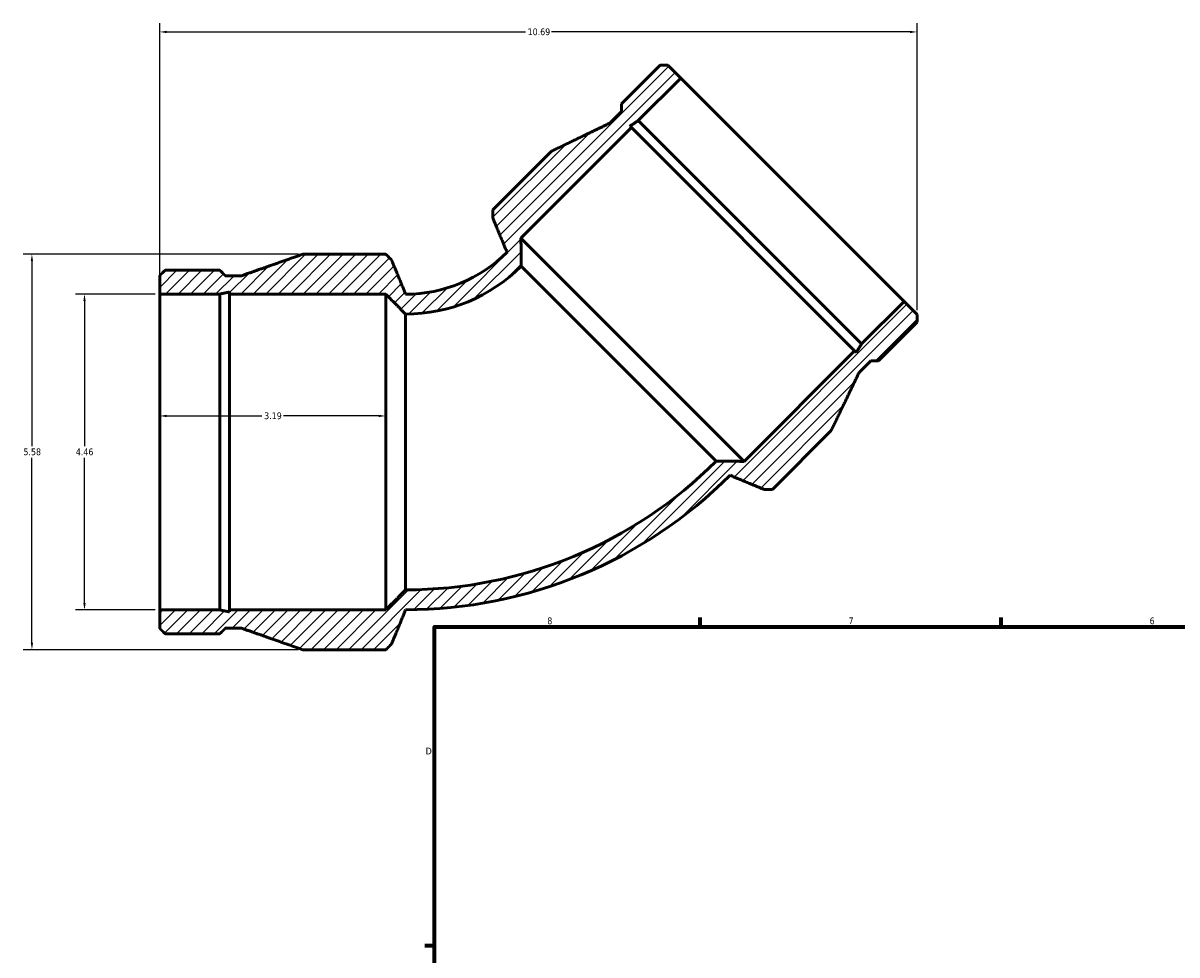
# Model space of a CAD drawing. Header units: inches. Extents: x -5.3 to 45.9, y -2.7 to 35.
# Tile 3 of 5: x -5.3 to 11, y 16.4 to 29.5. Entities that reach past the tile are written whole.
import ezdxf

# ---------------------------------------------------------------- set-up
doc = ezdxf.new("R2010")
doc.units = ezdxf.units.IN
doc.header["$MEASUREMENT"] = 0
for name, color, linetype, lineweight in [('Border (ANSI)', 7, 'Continuous', 70), ('Dimension (ANSI)', 7, 'Continuous', 25), ('Hatch (ANSI)', 7, 'Continuous', 18), ('Visible (ANSI)', 7, 'Continuous', 50)]:
    doc.layers.add(name, color=color, linetype=linetype, lineweight=lineweight)
doc.styles.add('Note Text (ANSI)', font='tahoma.ttf')
doc.dimstyles.new('Default (ANSI)', dxfattribs={"dimtxt": 0.09448818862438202, "dimasz": 0.09842519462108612, "dimexe": 0.125, "dimexo": 0.0625, "dimgap": 0.03149606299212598, "dimtad": 0, "dimtih": 1, "dimtoh": 1, "dimrnd": 1e-08, "dimzin": 4, "dimdsep": 46, "dimtxsty": 'Note Text (ANSI)', "dimcen": 0.09, "dimdle": 0.3937007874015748, "dimclrd": 256, "dimclre": 256, "dimclrt": 5, "dimadec": 0, "dimazin": 1, "dimtfac": 1, "dimtofl": 0, "dimtmove": 0, "dimatfit": 3, "dimfxl": 1, "dimtolj": 1, "dimtzin": 4, "dimlwd": -1, "dimlwe": -1, "dimarcsym": 0})

# ---------------------------------------------------------------- blocks, each defined once
blk = doc.blocks.new('Borders Default Border')
at = {"layer": 'Border (ANSI)'}
for p, q in [((4.250000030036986, 21.00000006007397), (4.250000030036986, 21.13448766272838)), ((8.500000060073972, 21.00000006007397), (8.500000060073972, 21.13448766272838)), ((0.4999999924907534, 16.49999993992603), (0.3655118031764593, 16.49999993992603))]:
    blk.add_line(p, q, dxfattribs=at)
at = {"layer": 'Border (ANSI)', "flags": 128}
blk.add_lwpolyline([(0.4999999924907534, 0.9999999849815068), (0.4999999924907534, 21.00000006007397), (33.49999855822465, 21.00000006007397), (33.49999855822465, 0.9999999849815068), (0.4999999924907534, 0.9999999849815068)], dxfattribs=at)
at = {"layer": 'Border (ANSI)', "color": 5, "true_color": 0x0000ff, "char_height": 0.09448818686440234, "attachment_point": 7, "style": 'Note Text (ANSI)'}
for s, insert in [('8', (2.09415882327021, 21.03785602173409)), ('7', (6.345746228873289, 21.04)), ('6', (10.59483913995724, 21.03800916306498)), ('D', (0.378138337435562, 19.2027559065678))]:
    blk.add_mtext(s, dxfattribs=dict(at, insert=insert))
blk = doc.blocks.new('*D7')
at = {"layer": 'Defpoints', "color": 0, "transparency": 16777216}
for p in [(-3.3760126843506, 25.69775983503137), (-4.437558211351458, 21.24130711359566), (-3.3760126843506, 21.24130711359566)]:
    blk.add_point(p, dxfattribs=at)
at = {"layer": 'Dimension (ANSI)', "transparency": 16777216}
for p, q in [((-3.4385126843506, 25.69775983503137), (-4.562558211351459, 25.69775983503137)), ((-4.437558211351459, 25.59933464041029), (-4.437558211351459, 23.5501456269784)), ((-4.437558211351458, 21.33973230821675), (-4.437558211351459, 23.38892132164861)), ((-3.4385126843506, 21.24130711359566), (-4.562558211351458, 21.24130711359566))]:
    blk.add_line(p, q, dxfattribs=at)
for points in [[(-4.453962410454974, 25.59933464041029), (-4.421154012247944, 25.59933464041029), (-4.437558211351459, 25.69775983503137)], [(-4.453962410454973, 21.33973230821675), (-4.421154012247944, 21.33973230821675), (-4.437558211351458, 21.24130711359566)]]:
    blk.add_solid(points, dxfattribs=at)
at = {"layer": 'Dimension (ANSI)', "color": 5, "transparency": 16777216, "insert": (-4.560253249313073, 23.51864956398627), "char_height": 0.09448818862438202, "attachment_point": 1, "style": 'Note Text (ANSI)'}
blk.add_mtext('\\A1;4.46', dxfattribs=at)
blk = doc.blocks.new('*D8')
at = {"layer": 'Defpoints', "color": 0, "transparency": 16777216}
for p in [(7.312679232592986, 29.39614049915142), (-3.376012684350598, 25.69775983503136), (7.312679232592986, 25.40974467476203)]:
    blk.add_point(p, dxfattribs=at)
at = {"layer": 'Dimension (ANSI)', "transparency": 16777216}
for p, q in [((-3.376012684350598, 25.76025983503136), (-3.376012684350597, 29.52114049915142)), ((7.312679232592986, 25.47224467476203), (7.312679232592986, 29.52114049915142)), ((-3.277587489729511, 29.39614049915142), (1.785142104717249, 29.39614049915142)), ((7.2142540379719, 29.39614049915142), (2.151524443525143, 29.39614049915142))]:
    blk.add_line(p, q, dxfattribs=at)
for points in [[(-3.277587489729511, 29.41254469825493), (-3.277587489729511, 29.3797363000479), (-3.376012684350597, 29.39614049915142)], [(7.2142540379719, 29.41254469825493), (7.2142540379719, 29.3797363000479), (7.312679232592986, 29.39614049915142)]]:
    blk.add_solid(points, dxfattribs=at)
at = {"layer": 'Dimension (ANSI)', "color": 5, "transparency": 16777216, "insert": (1.816638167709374, 29.44532004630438), "char_height": 0.09448818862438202, "attachment_point": 1, "style": 'Note Text (ANSI)'}
blk.add_mtext('\\A1;10.69', dxfattribs=at)
blk = doc.blocks.new('*D9')
at = {"layer": 'Defpoints', "color": 0, "transparency": 16777216}
for p in [(-0.1860126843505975, 23.97798630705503), (-3.376012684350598, 23.4695334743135), (-0.1860126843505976, 23.4695334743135)]:
    blk.add_point(p, dxfattribs=at)
at = {"layer": 'Dimension (ANSI)', "transparency": 16777216}
for p, q in [((-3.277587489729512, 23.97798630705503), (-1.932824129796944, 23.97798630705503)), ((-0.2844378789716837, 23.97798630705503), (-1.629201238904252, 23.97798630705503))]:
    blk.add_line(p, q, dxfattribs=at)
for points in [[(-3.277587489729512, 23.99439050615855), (-3.277587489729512, 23.96158210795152), (-3.376012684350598, 23.97798630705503)], [(-0.2844378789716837, 23.99439050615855), (-0.2844378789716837, 23.96158210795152), (-0.1860126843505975, 23.97798630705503)]]:
    blk.add_solid(points, dxfattribs=at)
at = {"layer": 'Dimension (ANSI)', "color": 5, "transparency": 16777216, "insert": (-1.901328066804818, 24.0271975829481), "char_height": 0.09448818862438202, "attachment_point": 1, "style": 'Note Text (ANSI)'}
blk.add_mtext('\\A1;3.19', dxfattribs=at)
blk = doc.blocks.new('*D10')
at = {"layer": 'Defpoints', "color": 0, "transparency": 16777216}
for p in [(-5.179553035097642, 26.26027150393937), (-1.354949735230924, 26.26027150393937), (-1.354949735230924, 20.67879544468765)]:
    blk.add_point(p, dxfattribs=at)
at = {"layer": 'Dimension (ANSI)', "transparency": 16777216}
for p, q in [((-1.417449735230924, 26.26027150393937), (-5.304553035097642, 26.26027150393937)), ((-5.179553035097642, 26.16184630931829), (-5.179553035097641, 23.55043118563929)), ((-5.17955303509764, 20.77722063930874), (-5.179553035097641, 23.38863576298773)), ((-1.417449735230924, 20.67879544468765), (-5.30455303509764, 20.67879544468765))]:
    blk.add_line(p, q, dxfattribs=at)
for points in [[(-5.195957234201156, 26.16184630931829), (-5.163148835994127, 26.16184630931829), (-5.179553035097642, 26.26027150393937)], [(-5.195957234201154, 20.77722063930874), (-5.163148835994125, 20.77722063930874), (-5.17955303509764, 20.67879544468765)]]:
    blk.add_solid(points, dxfattribs=at)
at = {"layer": 'Dimension (ANSI)', "color": 5, "transparency": 16777216, "insert": (-5.299360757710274, 23.51893512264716), "char_height": 0.09448818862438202, "attachment_point": 1, "style": 'Note Text (ANSI)'}
blk.add_mtext('\\A1;5.58', dxfattribs=at)

msp = doc.modelspace()

# ---------------------------------------------------------------- hatches: boundary and pattern name
at = {"layer": 'Hatch (ANSI)'}
h = msp.add_hatch(dxfattribs=at)
h.set_pattern_fill('ANSI31', color=256, scale=0.9999999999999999, style=0)
h.set_pattern_definition([(45, (0, 0), (-0.08838834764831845, 0.08838834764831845), [])])
edge = h.paths.add_edge_path()
edge.add_line((-3.376012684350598, 25.95672342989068), (-3.376012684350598, 25.69775983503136))
edge.add_line((-3.376012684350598, 25.69775983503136), (-2.5283306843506, 25.69775983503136))
edge.add_line((-2.5283306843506, 25.69775983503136), (-2.389514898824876, 25.72749913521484))
edge.add_line((-2.389514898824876, 25.72749913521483), (-2.389514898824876, 25.69775983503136))
edge.add_line((-2.389514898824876, 25.69775983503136), (-0.1860126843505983, 25.69775983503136))
edge.add_spline(control_points=[(-0.1860126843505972, 25.69775983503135), (-0.03624986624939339, 25.54679818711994), (0.09448731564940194, 25.41468941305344)], knot_values=[0, 0, 0, 1.01221192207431, 1.01221192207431, 1.01221192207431], weights=[1, 1.002266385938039, 1], degree=2, periodic=0)
edge.add_ellipse((0.09448731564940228, 27.71990842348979), major_axis=(2.30521901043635, -3.496765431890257e-16), ratio=1, start_angle=270, end_angle=315.0000000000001)
edge.add_spline(control_points=[(1.724523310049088, 26.08987242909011), (1.723553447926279, 26.27573258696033), (1.722705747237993, 26.48837689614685)], knot_values=[30.01484591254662, 30.01484591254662, 30.01484591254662, 30.28041623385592, 30.28041623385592, 30.28041623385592], weights=[2.123884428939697, 2.00715723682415, 1.888276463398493], degree=2, periodic=0)
edge.add_line((1.722705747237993, 26.48837689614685), (3.280817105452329, 28.04648825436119))
edge.add_line((3.280817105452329, 28.04648825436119), (3.25978824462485, 28.06751711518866))
edge.add_line((3.25978824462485, 28.06751711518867), (3.378974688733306, 28.14464583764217))
edge.add_line((3.378974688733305, 28.14464583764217), (3.97837637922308, 28.74404752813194))
edge.add_line((3.97837637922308, 28.74404752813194), (3.795261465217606, 28.92716244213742))
edge.add_line((3.795261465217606, 28.92716244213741), (3.685434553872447, 28.92750376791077))
edge.add_line((3.685434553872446, 28.92750376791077), (3.140775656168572, 28.3828448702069))
edge.add_line((3.140775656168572, 28.3828448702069), (3.141116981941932, 28.27301795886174))
edge.add_line((3.141116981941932, 28.27301795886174), (2.977580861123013, 28.10948183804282))
edge.add_spline(control_points=[(2.977580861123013, 28.10948183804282), (2.588231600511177, 27.92256920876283), (2.151513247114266, 27.71269602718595)], knot_values=[8.494902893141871, 8.494902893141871, 8.494902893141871, 10.76709285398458, 10.76709285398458, 10.76709285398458], weights=[1.045682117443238, 1.045402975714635, 1.041706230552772], degree=2, periodic=0)
edge.add_line((2.151513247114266, 27.71269602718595), (1.324949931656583, 26.88613271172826))
edge.add_line((1.324949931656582, 26.88613271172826), (1.325255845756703, 26.76963989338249))
edge.add_spline(control_points=[(1.325255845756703, 26.76963989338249), (1.435123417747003, 26.50582213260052), (1.525832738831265, 26.28856300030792)], knot_values=[1.807897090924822, 1.807897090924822, 1.807897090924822, 2.332117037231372, 2.332117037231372, 2.332117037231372], weights=[3.187279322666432, 3.492707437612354, 3.791359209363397], degree=2, periodic=0)
edge.add_ellipse((0.09448731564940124, 27.71990842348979), major_axis=(-1.431345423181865, -1.431345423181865), ratio=1, start_angle=45.000000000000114, end_angle=90, ccw=False)
edge.add_spline(control_points=[(0.09448731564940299, 25.69568031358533), (0.005003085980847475, 25.91344689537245), (-0.1038561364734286, 26.17768232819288)], knot_values=[0, 0, 0, 1.323888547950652, 1.323888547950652, 1.323888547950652], weights=[1, 1.004742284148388, 1], degree=2, periodic=0)
edge.add_line((-0.1038561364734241, 26.17768232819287), (-0.1860126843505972, 26.26027150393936))
edge.add_line((-0.1860126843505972, 26.26027150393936), (-1.354949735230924, 26.26027150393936))
edge.add_spline(control_points=[(-1.354949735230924, 26.26027150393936), (-1.812158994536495, 26.09986774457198), (-2.2196376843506, 25.95672342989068)], knot_values=[0, 0, 0, 2.327708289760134, 2.327708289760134, 2.327708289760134], weights=[1, 1.001639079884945, 1], degree=2, periodic=0)
edge.add_line((-2.2196376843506, 25.95672342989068), (-2.450912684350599, 25.95672342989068))
edge.add_line((-2.450912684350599, 25.95672342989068), (-2.5283306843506, 26.03462413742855))
edge.add_line((-2.5283306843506, 26.03462413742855), (-3.298594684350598, 26.03462413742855))
edge.add_line((-3.298594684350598, 26.03462413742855), (-3.376012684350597, 25.95672342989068))
edge = h.paths.add_edge_path()
edge.add_line((-3.376012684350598, 21.24130711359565), (-3.376012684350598, 20.98234351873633))
edge.add_line((-3.376012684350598, 20.98234351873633), (-3.298594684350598, 20.90444281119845))
edge.add_line((-3.298594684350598, 20.90444281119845), (-2.5283306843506, 20.90444281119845))
edge.add_line((-2.5283306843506, 20.90444281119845), (-2.450912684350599, 20.98234351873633))
edge.add_line((-2.450912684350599, 20.98234351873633), (-2.2196376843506, 20.98234351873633))
edge.add_spline(control_points=[(-2.2196376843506, 20.98234351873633), (-1.812158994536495, 20.83919920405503), (-1.354949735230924, 20.67879544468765)], knot_values=[0, 0, 0, 2.327708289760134, 2.327708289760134, 2.327708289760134], weights=[1, 1.001639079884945, 1], degree=2, periodic=0)
edge.add_line((-1.354949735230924, 20.67879544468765), (-0.1860126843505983, 20.67879544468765))
edge.add_line((-0.1860126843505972, 20.67879544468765), (-0.1038561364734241, 20.76138462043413))
edge.add_spline(control_points=[(-0.1038561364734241, 20.76138462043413), (0.005003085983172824, 21.0256200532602), (0.09448731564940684, 21.24338663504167)], knot_values=[0, 0, 0, 1.323888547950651, 1.323888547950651, 1.323888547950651], weights=[1, 1.004742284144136, 1], degree=2, periodic=0)
edge.add_ellipse((0.09448731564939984, 27.7199084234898), major_axis=(6.476521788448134, 2.098059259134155e-15), ratio=1, start_angle=270.0000000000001, end_angle=314.9999999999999)
edge.add_spline(control_points=[(4.674079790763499, 23.14031594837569), (4.891338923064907, 23.04960662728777), (5.155156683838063, 22.93973905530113)], knot_values=[48.5396986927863, 48.5396986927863, 48.5396986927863, 49.06391863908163, 49.06391863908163, 49.06391863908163], weights=[3.791359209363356, 3.492707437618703, 3.187279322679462], degree=2, periodic=0)
edge.add_line((5.155156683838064, 22.93973905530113), (5.271649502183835, 22.93943314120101))
edge.add_line((5.271649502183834, 22.93943314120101), (6.098212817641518, 23.76599645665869))
edge.add_spline(control_points=[(6.098212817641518, 23.76599645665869), (6.308085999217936, 24.20271481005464), (6.494998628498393, 24.59206407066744)], knot_values=[5.85153877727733, 5.85153877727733, 5.85153877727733, 8.123728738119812, 8.123728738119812, 8.123728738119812], weights=[1.041706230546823, 1.045402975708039, 1.045682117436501], degree=2, periodic=0)
edge.add_line((6.494998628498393, 24.59206407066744), (6.658534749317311, 24.75560019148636))
edge.add_line((6.658534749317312, 24.75560019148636), (6.768361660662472, 24.755258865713))
edge.add_line((6.768361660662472, 24.755258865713), (7.313020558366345, 25.29991776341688))
edge.add_line((7.313020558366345, 25.29991776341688), (7.312679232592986, 25.40974467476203))
edge.add_line((7.312679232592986, 25.40974467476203), (7.129564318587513, 25.5928595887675))
edge.add_line((7.129564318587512, 25.59285958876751), (6.530162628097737, 24.99345789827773))
edge.add_line((6.530162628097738, 24.99345789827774), (6.453033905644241, 24.87427145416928))
edge.add_line((6.45303390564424, 24.87427145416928), (6.432005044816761, 24.89530031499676))
edge.add_line((6.43200504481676, 24.89530031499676), (4.873893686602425, 23.33718895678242))
edge.add_spline(control_points=[(4.873893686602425, 23.33718895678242), (4.661249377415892, 23.33803665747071), (4.475389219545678, 23.33900651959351)], knot_values=[0.9606918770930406, 0.9606918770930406, 0.9606918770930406, 1.226262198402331, 1.226262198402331, 1.226262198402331], weights=[1.888276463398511, 2.00715723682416, 2.123884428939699], degree=2, periodic=0)
edge.add_ellipse((0.09448731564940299, 27.71990842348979), major_axis=(-4.380901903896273, -4.380901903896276), ratio=1, start_angle=44.999999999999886, end_angle=90, ccw=False)
edge.add_spline(control_points=[(0.09448731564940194, 21.52437753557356), (-0.03624986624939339, 21.39226876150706), (-0.1860126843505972, 21.24130711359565)], knot_values=[0, 0, 0, 1.01221192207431, 1.01221192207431, 1.01221192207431], weights=[1, 1.002266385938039, 1], degree=2, periodic=0)
edge.add_line((-0.1860126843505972, 21.24130711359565), (-2.389514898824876, 21.24130711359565))
edge.add_line((-2.389514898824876, 21.24130711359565), (-2.389514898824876, 21.21156781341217))
edge.add_line((-2.389514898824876, 21.21156781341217), (-2.5283306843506, 21.24130711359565))
edge.add_line((-2.5283306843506, 21.24130711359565), (-3.376012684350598, 21.24130711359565))

# ---------------------------------------------------------------- linework, layer by layer
at = {"layer": 'Visible (ANSI)'}
for p, q in [((3.685434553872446, 28.92750376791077), (3.140775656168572, 28.3828448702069)), ((3.97837637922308, 28.74404752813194), (3.795261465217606, 28.92716244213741)), ((3.378974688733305, 28.14464583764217), (3.97837637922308, 28.74404752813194)), ((3.978376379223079, 28.74404752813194), (7.129564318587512, 25.59285958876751)), ((3.141116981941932, 28.27301795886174), (2.977580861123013, 28.10948183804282)), ((1.722705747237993, 26.48837689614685), (3.280817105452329, 28.04648825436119)), ((3.280817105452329, 28.04648825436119), (3.25978824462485, 28.06751711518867)), ((3.280817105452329, 28.04648825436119), (6.432005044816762, 24.89530031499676)), ((3.378974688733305, 28.14464583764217), (6.530162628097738, 24.99345789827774)), ((2.151513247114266, 27.71269602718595), (1.324949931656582, 26.88613271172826)), ((1.722705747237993, 26.48837689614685), (4.873893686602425, 23.33718895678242)), ((-0.1860126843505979, 26.26027150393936), (-1.354949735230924, 26.26027150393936)), ((1.724523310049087, 26.08987242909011), (4.475389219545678, 23.33900651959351)), ((-3.376012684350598, 25.95672342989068), (-3.376012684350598, 25.69775983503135)), ((-2.528330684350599, 26.03462413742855), (-3.298594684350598, 26.03462413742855)), ((-2.219637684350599, 25.95672342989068), (-2.450912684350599, 25.95672342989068)), ((-3.376012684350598, 25.69775983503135), (-2.528330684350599, 25.69775983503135)), ((-3.376012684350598, 21.24130711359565), (-3.376012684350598, 25.69775983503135)), ((-2.528330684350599, 21.24130711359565), (-2.528330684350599, 25.69775983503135)), ((-2.389514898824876, 25.72749913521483), (-2.389514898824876, 25.69775983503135)), ((-2.389514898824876, 25.69775983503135), (-0.1860126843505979, 25.69775983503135)), ((-2.389514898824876, 21.24130711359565), (-2.389514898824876, 25.69775983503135)), ((-0.1860126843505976, 21.24130711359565), (-0.1860126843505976, 25.69775983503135)), ((7.129564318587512, 25.59285958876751), (6.530162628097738, 24.99345789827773)), ((7.312679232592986, 25.40974467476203), (7.129564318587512, 25.59285958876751)), ((0.09448731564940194, 21.52437753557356), (0.09448731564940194, 25.41468941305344)), ((6.768361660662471, 24.755258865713), (7.313020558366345, 25.29991776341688)), ((6.432005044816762, 24.89530031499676), (4.873893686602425, 23.33718895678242)), ((6.45303390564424, 24.87427145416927), (6.432005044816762, 24.89530031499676)), ((6.494998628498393, 24.59206407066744), (6.658534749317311, 24.75560019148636)), ((5.271649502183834, 22.93943314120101), (6.098212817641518, 23.76599645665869)), ((-3.376012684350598, 21.24130711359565), (-3.376012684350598, 20.98234351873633)), ((-2.528330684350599, 21.24130711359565), (-3.376012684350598, 21.24130711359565)), ((-0.1860126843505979, 21.24130711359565), (-2.389514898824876, 21.24130711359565)), ((-2.389514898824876, 21.24130711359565), (-2.389514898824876, 21.21156781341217)), ((-3.298594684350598, 20.90444281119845), (-2.528330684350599, 20.90444281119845)), ((-2.450912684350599, 20.98234351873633), (-2.219637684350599, 20.98234351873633)), ((-1.354949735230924, 20.67879544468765), (-0.1860126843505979, 20.67879544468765))]:
    msp.add_line(p, q, dxfattribs=at)
for centre, radius, end in [((0.09448731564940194, 27.71990842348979), 2.024228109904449, 315.0000000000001), ((0.09448731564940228, 27.71990842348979), 2.30521901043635, 315), ((0.09448731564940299, 27.71990842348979), 6.195530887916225, 315.0000000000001), ((0.09448731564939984, 27.7199084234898), 6.476521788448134, 314.9999999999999)]:
    msp.add_arc(centre, radius, 270, end, dxfattribs=at)
for points, weights in [([(3.795261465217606, 28.92716244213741), (3.741189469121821, 28.92733572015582), (3.685434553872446, 28.92750376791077)], [1.954171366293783, 1.927796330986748, 1.901330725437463]), ([(3.140775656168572, 28.3828448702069), (3.14094370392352, 28.32708995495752), (3.141116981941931, 28.27301795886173)], [1.901330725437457, 1.927796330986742, 1.954171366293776]), ([(2.977580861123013, 28.10948183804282), (2.588231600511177, 27.92256920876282), (2.151513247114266, 27.71269602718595)], [1.045682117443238, 1.045402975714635, 1.041706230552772]), ([(3.25978824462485, 28.06751711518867), (3.31977542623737, 28.10633821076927), (3.378974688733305, 28.14464583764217)], [1.012395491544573, 1.012496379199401, 1.012553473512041]), ([(1.324949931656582, 26.88613271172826), (1.325100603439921, 26.82701606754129), (1.325255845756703, 26.76963989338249)], [1.908502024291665, 1.93462827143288, 1.960674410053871]), ([(1.325255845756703, 26.76963989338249), (1.435123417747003, 26.50582213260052), (1.525832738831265, 26.28856300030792)], [3.187279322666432, 3.492707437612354, 3.791359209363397]), ([(1.724523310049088, 26.08987242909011), (1.723553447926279, 26.27573258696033), (1.722705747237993, 26.48837689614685)], [2.123884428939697, 2.00715723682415, 1.888276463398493]), ([(-1.354949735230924, 26.26027150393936), (-1.812158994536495, 26.09986774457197), (-2.219637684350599, 25.95672342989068)], [1, 1.001639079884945, 1]), ([(-0.1038561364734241, 26.17768232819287), (-0.1443174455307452, 26.2183631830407), (-0.1860126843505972, 26.26027150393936)], [1, 1.000111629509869, 1]), ([(0.09448731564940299, 25.69568031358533), (0.005003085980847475, 25.91344689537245), (-0.1038561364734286, 26.17768232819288)], [1, 1.004742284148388, 1]), ([(-3.298594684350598, 26.03462413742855), (-3.337900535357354, 25.99508063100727), (-3.376012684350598, 25.95672342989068)], [1, 1.000117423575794, 1]), ([(-2.450912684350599, 25.95672342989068), (-2.489024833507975, 25.99508063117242), (-2.528330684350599, 26.03462413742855)], [1, 1.000117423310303, 1]), ([(-2.528330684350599, 25.69775983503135), (-2.459382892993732, 25.71253245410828), (-2.389514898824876, 25.72749913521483)], [1, 1.000021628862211, 1]), ([(-0.1860126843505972, 25.69775983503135), (-0.03624986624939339, 25.54679818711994), (0.09448731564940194, 25.41468941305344)], [1, 1.002266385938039, 1]), ([(7.313020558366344, 25.29991776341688), (7.312852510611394, 25.35567267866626), (7.312679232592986, 25.40974467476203)], [1.901330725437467, 1.927796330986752, 1.954171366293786]), ([(6.530162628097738, 24.99345789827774), (6.491855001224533, 24.93425863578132), (6.45303390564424, 24.87427145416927)], [1.012553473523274, 1.012496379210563, 1.012395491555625]), ([(6.658534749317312, 24.75560019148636), (6.71260674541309, 24.75542691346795), (6.768361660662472, 24.755258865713)], [1.954171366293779, 1.927796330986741, 1.901330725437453]), ([(6.098212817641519, 23.76599645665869), (6.308085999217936, 24.20271481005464), (6.494998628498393, 24.59206407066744)], [1.041706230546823, 1.045402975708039, 1.045682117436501]), ([(4.873893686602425, 23.33718895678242), (4.661249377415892, 23.33803665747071), (4.475389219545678, 23.33900651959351)], [1.888276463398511, 2.00715723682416, 2.123884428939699]), ([(4.674079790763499, 23.14031594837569), (4.891338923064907, 23.04960662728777), (5.155156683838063, 22.93973905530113)], [3.791359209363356, 3.492707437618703, 3.187279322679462]), ([(5.155156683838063, 22.93973905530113), (5.212532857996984, 22.93958381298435), (5.271649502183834, 22.93943314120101)], [1.960674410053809, 1.934628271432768, 1.908502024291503]), ([(0.09448731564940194, 21.52437753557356), (-0.03624986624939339, 21.39226876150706), (-0.1860126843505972, 21.24130711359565)], [1, 1.002266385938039, 1]), ([(-2.389514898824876, 21.21156781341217), (-2.459382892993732, 21.22653449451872), (-2.528330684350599, 21.24130711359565)], [1, 1.000021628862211, 1]), ([(-0.1038561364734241, 20.76138462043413), (0.005003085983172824, 21.0256200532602), (0.09448731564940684, 21.24338663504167)], [1, 1.004742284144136, 1]), ([(-3.376012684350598, 20.98234351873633), (-3.337900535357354, 20.94398631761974), (-3.298594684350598, 20.90444281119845)], [1, 1.000117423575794, 1]), ([(-2.528330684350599, 20.90444281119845), (-2.489024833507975, 20.94398631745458), (-2.450912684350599, 20.98234351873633)], [1, 1.000117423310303, 1]), ([(-2.219637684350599, 20.98234351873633), (-1.812158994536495, 20.83919920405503), (-1.354949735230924, 20.67879544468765)], [1, 1.001639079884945, 1]), ([(-0.1860126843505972, 20.67879544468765), (-0.1443174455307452, 20.7207037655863), (-0.1038561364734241, 20.76138462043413)], [1, 1.000111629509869, 1])]:
    msp.add_rational_spline(points, weights, degree=2, dxfattribs=at)

# ---------------------------------------------------------------- block references
msp.add_blockref('Borders Default Border', (0, 0))

# ---------------------------------------------------------------- dimensions: what is measured, and where the dimension line sits
at = {"layer": 'Dimension (ANSI)'}
for base, p1, p2, angle, override, picture, middle in [((7.312679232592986, 29.39614049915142), (-3.376012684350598, 25.69775983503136), (7.312679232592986, 25.40974467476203), 180, {"dimgap": 0.03149606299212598, "dimtih": 0, "dimtoh": 0, "dimdec": 2, "dimtol": 0, "dimlim": 0, "dimtp": 0, "dimtm": -0, "dimtdec": 2, "dimatfit": 1}, '*D8', (1.968333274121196, 29.39614049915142)), ((-5.179553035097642, 26.26027150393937), (-1.354949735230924, 20.67879544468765), (-1.354949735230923, 26.26027150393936), 270, {"dimgap": 0.03149606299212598, "dimdec": 2, "dimtol": 0, "dimlim": 0, "dimtp": 0, "dimtm": -0, "dimtdec": 2, "dimatfit": 1}, '*D10', (-5.179553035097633, 23.4695334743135)), ((-4.437558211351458, 21.24130711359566), (-3.376012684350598, 25.69775983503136), (-3.376012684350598, 21.24130711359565), 90, {"dimgap": 0.03149606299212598, "dimdec": 2, "dimtol": 0, "dimlim": 0, "dimtp": 0, "dimtm": -0, "dimtdec": 2, "dimatfit": 1}, '*D7', (-4.437558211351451, 23.4695334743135)), ((-0.1860126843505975, 23.97798630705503), (-3.376012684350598, 23.4695334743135), (-0.1860126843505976, 23.4695334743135), 180, {"dimgap": 0.03149606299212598, "dimtih": 0, "dimtoh": 0, "dimdec": 2, "dimse1": 1, "dimse2": 1, "dimtol": 0, "dimlim": 0, "dimtp": 0, "dimtm": -0, "dimtdec": 2, "dimatfit": 1}, '*D9', (-1.781012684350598, 23.97798630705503))]:
    dim = msp.add_linear_dim(base=base, p1=p1, p2=p2, angle=angle, dimstyle='Default (ANSI)', override=override, dxfattribs=at)
    dim.commit()
    dim.dimension.update_dxf_attribs({"geometry": picture, "text_midpoint": middle, "dimtype": 160})

doc.saveas('drawing.dxf')
